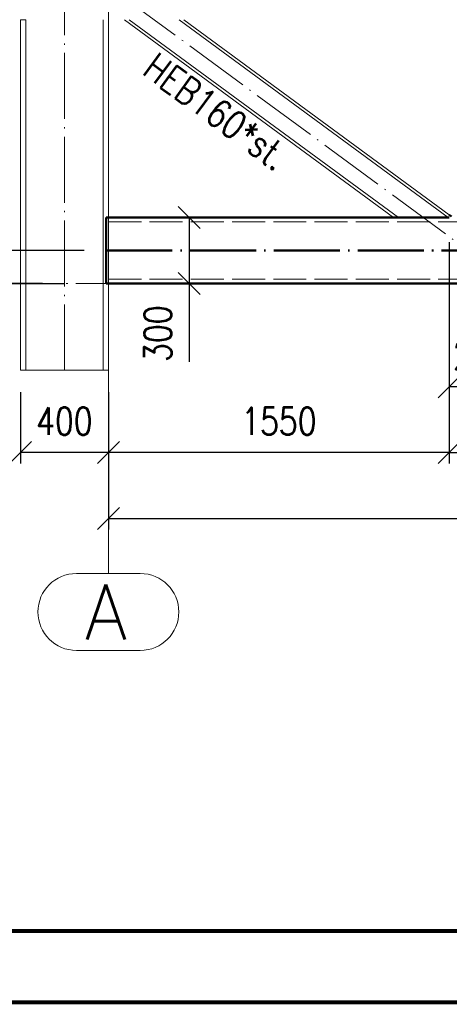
# Paper-space layout 'Layout1' of a CAD drawing. Extents: x -2 to 1083, y -36 to 422.
# Tile 2 of 93: x 44 to 83, y 0 to 89. Entities that reach past the tile are written whole.
import ezdxf
from ezdxf.enums import TextEntityAlignment as Align

# ---------------------------------------------------------------- set-up
doc = ezdxf.new("R2010")
doc.units = 0
for name, pattern in [('ACAD_ISO02W100', [15, 12, -3]), ('ACAD_ISO04W100', [30.5, 24, -3, 0.5, -3]), ('HP_01_CER_B', [8, 5, -1, 1, -1])]:
    doc.linetypes.add(name, pattern=pattern)
doc.layers.get('0').update_dxf_attribs({"linetype": 'CONTINUOUS'})
doc.layers.get('DEFPOINTS').update_dxf_attribs({"color": 132, "linetype": 'CONTINUOUS'})
doc.layers.add('AS_INS_ON', color=7, linetype='CONTINUOUS')
doc.layers.add('RAMECEK_HP', color=251, linetype='CONTINUOUS')
for name, color, linetype, lineweight in [('SS_1.ET-HALA_TaO-KCE_VELINU-PRUVLAK', 9, 'CONTINUOUS', 13), ('SS_1.ET-HALA_TaO-RASTR', 7, 'HP_01_CER_B', 13), ('SS_1.ET-HALA_TaO-SLOUP', 9, 'CONTINUOUS', 13), ('SS_2.ET-HALA_TaO-KCE_VELINU-PODLAHA_LEM', 140, 'CONTINUOUS', 50), ('SS_2.ET-HALA_TaO-KCE_VELINU-ZESILENI', 160, 'CONTINUOUS', 50), ('SS_KOTY', 3, 'CONTINUOUS', 25), ('SS_STAV.OK-POPIS_PROFILU', 9, 'CONTINUOUS', 13)]:
    doc.layers.add(name, color=color, linetype=linetype, lineweight=lineweight)
doc.styles.add('ROMANS', font='romans.shx', dxfattribs={"width": 0.8})
doc.styles.add('romans.shx', font='romans.shx', dxfattribs={"height": 5})
doc.linetypes.add('ZIGZAG', pattern='A,0.00254,-5.08,[131,ltypeshp.shx,S=5.08,R=0,X=-5.08,Y=0],-10.16,[131,ltypeshp.shx,S=5.08,R=180,X=5.08,Y=0],-5.08', length=20.32254)
doc.dimstyles.new('A-1_(2.5)_50AS', dxfattribs={"dimtxt": 2.5, "dimasz": 2, "dimexe": 1, "dimexo": 2, "dimgap": 0, "dimtad": 0, "dimdec": 1, "dimlfac": 50, "dimrnd": 1, "dimtxsty": 'ROMANS', "dimblk1": 'OBLIQUE', "dimblk2": 'OBLIQUE', "dimsah": 1, "dimcen": 2, "dimclrd": 256, "dimclre": 256, "dimclrt": 256, "dimadec": 1, "dimazin": 2, "dimtfac": 0.714286, "dimtdec": 1, "dimtmove": 0, "dimatfit": 3, "dimldrblk": 'OPEN', "dimfxl": 1, "dimtvp": 1.142857, "dimtfill": 1, "dimtolj": 1, "dimlwd": -1, "dimlwe": -1, "dimarcsym": 0})

# ---------------------------------------------------------------- blocks, each defined once
blk = doc.blocks.new('*U6')
at = {"layer": 'RAMECEK_HP', "lineweight": 35, "const_width": 0.35}
for points in [[(0, 420), (0, 0), (891, 0), (891, 420)], [(6.5, 413.5), (6.5, 6.5), (884.5, 6.5), (884.5, 413.5)]]:
    blk.add_lwpolyline(points, close=True, dxfattribs=at)
at = {"layer": 'DEFPOINTS', "style": 'ROMANS', "width": 0.8}
blk.add_attdef('TISK', text='', height=10, dxfattribs=at).set_placement((891, -33), align=Align.RIGHT)
blk = doc.blocks.new('_Oblique')
at = {"color": 0, "linetype": 'ByBlock', "lineweight": -2}
blk.add_line((-0.5, -0.5), (0.5, 0.5), dxfattribs=at)
blk = doc.blocks.new('*D52')
at = {"layer": 'DEFPOINTS', "color": 0, "transparency": 16777216}
for p in [(83.275, 71.18, -164374.6), (52.275, 57.518, -164399.6), (52.275, 50.026)]:
    blk.add_point(p, dxfattribs=at)
at = {"layer": 'SS_KOTY', "transparency": 16777216}
for p, q in [((83.275, 69.18), (83.275, 49.026)), ((52.275, 55.518), (52.275, 49.026)), ((83.275, 50.026), (52.275, 50.026))]:
    blk.add_line(p, q, dxfattribs=at)
at = {"layer": 'SS_KOTY', "transparency": 16777216, "xscale": 2, "yscale": 2, "zscale": 2, "rotation": 180}
blk.add_blockref('_Oblique', (52.275, 50.026), dxfattribs=at)
at = {"layer": 'SS_KOTY', "transparency": 16777216, "xscale": 2, "yscale": 2, "zscale": 2}
blk.add_blockref('_Oblique', (83.275, 50.026), dxfattribs=at)
at = {"layer": 'SS_KOTY', "transparency": 16777216, "insert": (67.775, 52.883), "char_height": 2.5, "attachment_point": 5, "style": 'ROMANS', "bg_fill": 3, "box_fill_scale": 1.1, "bg_fill_color": 256, "bg_fill_true_color": 13158600, "bg_fill_transparency": 0}
blk.add_mtext('\\A1;1550', dxfattribs=at)
blk = doc.blocks.new('_OPEN')
at = {"color": 0, "linetype": 'ByBlock'}
for p, q in [((-1, 0.167), (0, 0)), ((0, 0), (-1, -0.167)), ((0, 0), (-1, 0))]:
    blk.add_line(p, q, dxfattribs=at)
blk = doc.blocks.new('*D53')
at = {"layer": 'DEFPOINTS', "color": 0, "transparency": 16777216}
for p in [(83.275, 71.18, -164374.6), (472.675, 65.42, -164374.6), (472.675, 50.026)]:
    blk.add_point(p, dxfattribs=at)
at = {"layer": 'SS_KOTY', "transparency": 16777216}
for p, q in [((83.275, 69.18), (83.275, 49.026)), ((472.675, 63.42), (472.675, 49.026)), ((83.275, 50.026), (472.675, 50.026))]:
    blk.add_line(p, q, dxfattribs=at)
at = {"layer": 'SS_KOTY', "transparency": 16777216, "xscale": 2, "yscale": 2, "zscale": 2, "rotation": 180}
blk.add_blockref('_Oblique', (83.275, 50.026), dxfattribs=at)
at = {"layer": 'SS_KOTY', "transparency": 16777216, "xscale": 2, "yscale": 2, "zscale": 2}
blk.add_blockref('_Oblique', (472.675, 50.026), dxfattribs=at)
at = {"layer": 'SS_KOTY', "transparency": 16777216, "insert": (277.975, 52.883), "char_height": 2.5, "attachment_point": 5, "style": 'ROMANS', "bg_fill": 3, "box_fill_scale": 1.1, "bg_fill_color": 256, "bg_fill_true_color": 13158600, "bg_fill_transparency": 0}
blk.add_mtext('\\A1;19470', dxfattribs=at)
blk = doc.blocks.new('*D54')
at = {"layer": 'DEFPOINTS', "color": 0, "transparency": 16777216}
for p in [(52.075, 71.42, -164411.32), (59.624, 71.42), (52.075, 65.42, -164411.32)]:
    blk.add_point(p, dxfattribs=at)
at = {"layer": 'SS_KOTY', "transparency": 16777216}
for p, q in [((54.075, 71.42), (60.624, 71.42)), ((59.624, 71.42), (59.624, 65.42)), ((54.075, 65.42), (60.624, 65.42)), ((59.624, 65.42), (59.624, 58.277))]:
    blk.add_line(p, q, dxfattribs=at)
at = {"layer": 'SS_KOTY', "transparency": 16777216, "xscale": 2, "yscale": 2, "zscale": 2}
for p, rotation in [((59.624, 71.42), 90), ((59.624, 65.42), 270)]:
    blk.add_blockref('_Oblique', p, dxfattribs=dict(at, rotation=rotation))
at = {"layer": 'SS_KOTY', "transparency": 16777216, "insert": (56.767, 60.849), "char_height": 2.5, "attachment_point": 5, "rotation": 90, "style": 'ROMANS', "bg_fill": 3, "box_fill_scale": 1.1, "bg_fill_color": 256, "bg_fill_true_color": 13158600, "bg_fill_transparency": 0}
blk.add_mtext('\\A1;300', dxfattribs=at)
blk = doc.blocks.new('*D73')
at = {"layer": 'DEFPOINTS', "color": 0, "transparency": 16777216}
for p in [(83.275, 71.18, -164374.6), (89.075, 65.42, -164414.6), (83.275, 56.026)]:
    blk.add_point(p, dxfattribs=at)
at = {"layer": 'SS_KOTY', "transparency": 16777216}
for p, q in [((83.275, 69.18), (83.275, 55.026)), ((89.075, 63.42), (89.075, 55.026)), ((89.075, 56.026), (83.275, 56.026))]:
    blk.add_line(p, q, dxfattribs=at)
at = {"layer": 'SS_KOTY', "transparency": 16777216, "xscale": 2, "yscale": 2, "zscale": 2, "rotation": 180}
blk.add_blockref('_Oblique', (83.275, 56.026), dxfattribs=at)
at = {"layer": 'SS_KOTY', "transparency": 16777216, "xscale": 2, "yscale": 2, "zscale": 2}
blk.add_blockref('_Oblique', (89.075, 56.026), dxfattribs=at)
at = {"layer": 'SS_KOTY', "transparency": 16777216, "insert": (86.175, 58.883), "char_height": 2.5, "attachment_point": 5, "style": 'ROMANS', "bg_fill": 3, "box_fill_scale": 1.1, "bg_fill_color": 256, "bg_fill_true_color": 13158600, "bg_fill_transparency": 0}
blk.add_mtext('\\A1;290', dxfattribs=at)
blk = doc.blocks.new('*D74')
at = {"layer": 'DEFPOINTS', "color": 0, "transparency": 16777216}
for p in [(44.275, 57.518, -164411.6), (52.275, 57.518, -164399.6), (44.275, 50.026)]:
    blk.add_point(p, dxfattribs=at)
at = {"layer": 'SS_KOTY', "transparency": 16777216}
for p, q in [((44.275, 55.518), (44.275, 49.026)), ((52.275, 55.518), (52.275, 49.026)), ((52.275, 50.026), (44.275, 50.026))]:
    blk.add_line(p, q, dxfattribs=at)
at = {"layer": 'SS_KOTY', "transparency": 16777216, "xscale": 2, "yscale": 2, "zscale": 2, "rotation": 180}
blk.add_blockref('_Oblique', (44.275, 50.026), dxfattribs=at)
at = {"layer": 'SS_KOTY', "transparency": 16777216, "xscale": 2, "yscale": 2, "zscale": 2}
blk.add_blockref('_Oblique', (52.275, 50.026), dxfattribs=at)
at = {"layer": 'SS_KOTY', "transparency": 16777216, "insert": (48.275, 52.883), "char_height": 2.5, "attachment_point": 5, "style": 'ROMANS', "bg_fill": 3, "box_fill_scale": 1.1, "bg_fill_color": 256, "bg_fill_true_color": 13158600, "bg_fill_transparency": 0}
blk.add_mtext('\\A1;400', dxfattribs=at)
blk = doc.blocks.new('*D76')
at = {"layer": 'DEFPOINTS', "color": 0, "transparency": 16777216}
for p in [(467.075, 65.42, -164374.6), (52.275, 57.518, -164411.6), (467.075, 44.026)]:
    blk.add_point(p, dxfattribs=at)
at = {"layer": 'SS_KOTY', "transparency": 16777216}
for p, q in [((467.075, 63.42), (467.075, 43.026)), ((52.275, 55.518), (52.275, 43.026)), ((52.275, 44.026), (467.075, 44.026))]:
    blk.add_line(p, q, dxfattribs=at)
at = {"layer": 'SS_KOTY', "transparency": 16777216, "xscale": 2, "yscale": 2, "zscale": 2, "rotation": 180}
blk.add_blockref('_Oblique', (52.275, 44.026), dxfattribs=at)
at = {"layer": 'SS_KOTY', "transparency": 16777216, "xscale": 2, "yscale": 2, "zscale": 2}
blk.add_blockref('_Oblique', (467.075, 44.026), dxfattribs=at)
at = {"layer": 'SS_KOTY', "transparency": 16777216, "insert": (259.675, 46.883), "char_height": 2.5, "attachment_point": 5, "style": 'ROMANS', "bg_fill": 3, "box_fill_scale": 1.1, "bg_fill_color": 256, "bg_fill_true_color": 13158600, "bg_fill_transparency": 0}
blk.add_mtext('\\A1;20740', dxfattribs=at)
blk = doc.blocks.new('*D83')
at = {"layer": 'DEFPOINTS', "color": 0, "transparency": 16777216}
for p in [(52.075, 92.42, -164411.6), (34.703, 68.42), (52.075, 68.42, -164411.6)]:
    blk.add_point(p, dxfattribs=at)
at = {"layer": 'SS_KOTY', "transparency": 16777216}
for p, q in [((50.075, 92.42), (33.703, 92.42)), ((34.703, 92.42), (34.703, 68.42)), ((50.075, 68.42), (33.703, 68.42))]:
    blk.add_line(p, q, dxfattribs=at)
at = {"layer": 'SS_KOTY', "transparency": 16777216, "xscale": 2, "yscale": 2, "zscale": 2}
for p, rotation in [((34.703, 92.42), 90), ((34.703, 68.42), 270)]:
    blk.add_blockref('_Oblique', p, dxfattribs=dict(at, rotation=rotation))
at = {"layer": 'SS_KOTY', "transparency": 16777216, "insert": (31.846, 80.42), "char_height": 2.5, "attachment_point": 5, "rotation": 90, "style": 'ROMANS', "bg_fill": 3, "box_fill_scale": 1.1, "bg_fill_color": 256, "bg_fill_true_color": 13158600, "bg_fill_transparency": 0}
blk.add_mtext('\\A1;1200', dxfattribs=at)
blk = doc.blocks.new('*D84')
at = {"layer": 'DEFPOINTS', "color": 0, "transparency": 16777216}
for p in [(52.075, 68.42, -164411.6), (34.703, 65.42), (48.275, 65.42, -164414.6)]:
    blk.add_point(p, dxfattribs=at)
at = {"layer": 'SS_KOTY', "transparency": 16777216}
for p, q in [((50.075, 68.42), (33.703, 68.42)), ((34.703, 68.42), (34.703, 65.42)), ((46.275, 65.42), (33.703, 65.42)), ((34.703, 65.42), (34.703, 58.563))]:
    blk.add_line(p, q, dxfattribs=at)
at = {"layer": 'SS_KOTY', "transparency": 16777216, "xscale": 2, "yscale": 2, "zscale": 2}
for p, rotation in [((34.703, 68.42), 90), ((34.703, 65.42), 270)]:
    blk.add_blockref('_Oblique', p, dxfattribs=dict(at, rotation=rotation))
at = {"layer": 'SS_KOTY', "transparency": 16777216, "insert": (31.846, 60.992), "char_height": 2.5, "attachment_point": 5, "rotation": 90, "style": 'ROMANS', "bg_fill": 3, "box_fill_scale": 1.1, "bg_fill_color": 256, "bg_fill_true_color": 13158600, "bg_fill_transparency": 0}
blk.add_mtext('\\A1;150', dxfattribs=at)

psp = doc.layouts.get("Layout1")

# ---------------------------------------------------------------- linework, layer by layer
at = {"layer": 'SS_1.ET-HALA_TaO-RASTR', "linetype": 'Continuous', "ltscale": 0.25}
for p, q in [((55.1801, 39.0259), (49.3705, 39.0259)), ((49.3705, 32.0259), (55.1801, 32.0259))]:
    psp.add_line(p, q, dxfattribs=at)
for centre, start, end in [((49.3705, 35.5259), 90, 270), ((55.1801, 35.5259), 270, 90)]:
    psp.add_arc(centre, 3.5, start, end, dxfattribs=at)

# ---------------------------------------------------------------- block references
at = {"layer": 'RAMECEK_HP'}
psp.add_blockref('*U6', (0, 0), dxfattribs=at)

# ---------------------------------------------------------------- texts
at = {"layer": 'SS_1.ET-HALA_TaO-RASTR', "color": 7, "style": 'romans.shx'}
psp.add_text('A', height=5, dxfattribs=at).set_placement((50.1274, 33.0259))
at = {"layer": 'SS_STAV.OK-POPIS_PROFILU', "color": 9, "style": 'romans.shx', "width": 0.8}
psp.add_text('HEB160*st.', height=2.5, rotation=323.673174, dxfattribs=at).set_placement((55.2281, 84.5491))

# ---------------------------------------------------------------- next in the draw order: dimensions: what is measured, and where the dimension line sits
at = {"layer": 'SS_KOTY'}
dim = psp.add_linear_dim(base=(52.2753, 50.0259), p1=(83.2753, 71.1804, -164374.6), p2=(52.2753, 57.5184, -164399.6), dimstyle='A-1_(2.5)_50AS', dxfattribs=at)
dim.commit()
dim.dimension.update_dxf_attribs({"geometry": '*D52', "text_midpoint": (67.7753, 52.8831)})

# ---------------------------------------------------------------- next in the draw order: dimensions: what is measured, and where the dimension line sits
dim = psp.add_linear_dim(base=(59.6244, 71.4204), p1=(52.0753, 65.4204, -164411.32), p2=(52.0753, 71.4204, -164411.32), angle=90, dimstyle='A-1_(2.5)_50AS', dxfattribs=at)
dim.commit()
dim.dimension.update_dxf_attribs({"geometry": '*D54', "text_midpoint": (59.6244, 60.8489), "dimtype": 160})
for base, p1, p2, picture, middle in [((472.6753, 50.0259), (83.2753, 71.1804, -164374.6), (472.6753, 65.4204, -164374.6), '*D53', (277.9753, 52.8831)), ((44.2753, 50.0259), (52.2753, 57.5184, -164399.6), (44.2753, 57.5184, -164411.6), '*D74', (48.2753, 52.8831))]:
    dim = psp.add_linear_dim(base=base, p1=p1, p2=p2, dimstyle='A-1_(2.5)_50AS', override={"dimtmove": 1}, dxfattribs=at)
    dim.commit()
    dim.dimension.update_dxf_attribs({"geometry": picture, "text_midpoint": middle})

# ---------------------------------------------------------------- next in the draw order: linework, layer by layer
at = {"layer": 'SS_1.ET-HALA_TaO-KCE_VELINU-PRUVLAK', "color": 5, "linetype": 'Continuous', "ltscale": 0.25}
for p, q in [((53.7344, 89.4203), (78.2144, 71.4204)), ((78.6533, 71.4204), (54.1733, 89.4203)), ((83.2753, 71.671), (59.1363, 89.4203))]:
    psp.add_line(p, q, dxfattribs=at)

# ---------------------------------------------------------------- next in the draw order: dimensions: what is measured, and where the dimension line sits
at = {"layer": 'SS_KOTY'}
dim = psp.add_linear_dim(base=(34.7028, 68.4204), p1=(52.0753, 92.4204, -164411.6), p2=(52.0753, 68.4204, -164411.6), angle=90, dimstyle='A-1_(2.5)_50AS', override={"dimtmove": 1}, dxfattribs=at)
dim.commit()
dim.dimension.update_dxf_attribs({"geometry": '*D83', "text_midpoint": (31.8457, 80.4204)})
dim = psp.add_linear_dim(base=(83.2753, 56.0259), p1=(89.0753, 65.4204, -164414.6), p2=(83.2753, 71.1804, -164374.6), dimstyle='A-1_(2.5)_50AS', dxfattribs=at)
dim.commit()
dim.dimension.update_dxf_attribs({"geometry": '*D73', "text_midpoint": (86.1753, 58.8831)})

# ---------------------------------------------------------------- next in the draw order: linework, layer by layer
at = {"layer": 'SS_1.ET-HALA_TaO-KCE_VELINU-PRUVLAK', "color": 5, "linetype": 'Continuous', "ltscale": 0.25}
psp.add_line((58.6974, 89.4203), (83.1773, 71.4204), dxfattribs=at)
at = {"layer": 'SS_1.ET-HALA_TaO-KCE_VELINU-PRUVLAK', "color": 9, "linetype": 'ACAD_ISO02W100', "ltscale": 0.25}
psp.add_line((52.2753, 71.0404), (461.4753, 71.0404), dxfattribs=at)
at = {"layer": 'SS_1.ET-HALA_TaO-SLOUP', "color": 5, "linetype": 'Continuous', "ltscale": 0.25}
for p, q in [((44.2753, 89.4203), (44.7553, 89.4203)), ((52.2753, 89.4203), (52.2753, 71.4204))]:
    psp.add_line(p, q, dxfattribs=at)
at = {"layer": 'SS_2.ET-HALA_TaO-KCE_VELINU-PODLAHA_LEM', "color": 3, "linetype": 'ACAD_ISO02W100', "ltscale": 0.25}
psp.add_line((83.2753, 71.6711), (83.4753, 71.524), dxfattribs=at)
at = {"layer": 'SS_2.ET-HALA_TaO-KCE_VELINU-ZESILENI', "color": 1, "linetype": 'Continuous', "ltscale": 0.25}
psp.add_line((83.2753, 71.4204), (52.0753, 71.4204), dxfattribs=at)

# ---------------------------------------------------------------- next in the draw order: dimensions: what is measured, and where the dimension line sits
at = {"layer": 'SS_KOTY'}
dim = psp.add_linear_dim(base=(467.0753, 44.0259), p1=(52.2753, 57.5184, -164411.6), p2=(467.0753, 65.4204, -164374.6), dimstyle='A-1_(2.5)_50AS', dxfattribs=at)
dim.commit()
dim.dimension.update_dxf_attribs({"geometry": '*D76', "text_midpoint": (259.6753, 46.8831)})

# ---------------------------------------------------------------- next in the draw order: linework, layer by layer
at = {"layer": 'SS_1.ET-HALA_TaO-RASTR', "linetype": 'ACAD_ISO04W100', "ltscale": 0.25}
for p, q in [((52.2753, 57.5184), (52.2753, 52.5184)), ((52.2753, 52.5184), (52.2753, 44.0259)), ((52.2753, 44.0259), (52.2753, 39.0259))]:
    psp.add_line(p, q, dxfattribs=at)
at = {"layer": 'SS_1.ET-HALA_TaO-SLOUP', "color": 9, "linetype": 'ZIGZAG', "ltscale": 0.25}
psp.add_line((44.2753, 57.5184), (52.2753, 57.5184), dxfattribs=at)

# ---------------------------------------------------------------- next in the draw order: dimensions: what is measured, and where the dimension line sits
at = {"layer": 'SS_KOTY'}
dim = psp.add_linear_dim(base=(34.7028, 65.4204), p1=(52.0753, 68.4204, -164411.6), p2=(48.2753, 65.4204, -164414.6), angle=90, dimstyle='A-1_(2.5)_50AS', override={"dimtmove": 0}, dxfattribs=at)
dim.commit()
dim.dimension.update_dxf_attribs({"geometry": '*D84', "text_midpoint": (31.8457, 60.9918)})

# ---------------------------------------------------------------- next in the draw order: linework, layer by layer
at = {"layer": 'AS_INS_ON', "color": 3}
psp.add_line((22.7028, 65.4204), (48.275, 65.4204), dxfattribs=at)
at = {"layer": 'SS_1.ET-HALA_TaO-KCE_VELINU-PRUVLAK', "color": 9, "linetype": 'ACAD_ISO04W100', "ltscale": 0.25}
for p, q in [((89.0753, 65.4204), (48.2753, 95.4204)), ((467.0753, 65.4204), (48.2753, 65.4204))]:
    psp.add_line(p, q, dxfattribs=at)
at = {"layer": 'SS_1.ET-HALA_TaO-KCE_VELINU-PRUVLAK', "color": 9, "linetype": 'ACAD_ISO02W100', "ltscale": 0.25}
psp.add_line((52.2753, 65.8004), (461.4753, 65.8004), dxfattribs=at)
at = {"layer": 'SS_1.ET-HALA_TaO-RASTR', "linetype": 'ACAD_ISO04W100', "ltscale": 0.25}
psp.add_line((52.2753, 57.5184), (52.2753, 164.8358), dxfattribs=at)
at = {"layer": 'SS_1.ET-HALA_TaO-SLOUP', "color": 9, "linetype": 'ACAD_ISO04W100', "ltscale": 0.25}
psp.add_line((48.2753, 57.5184), (48.2753, 95.4204), dxfattribs=at)
at = {"layer": 'SS_1.ET-HALA_TaO-SLOUP', "color": 5, "linetype": 'Continuous', "ltscale": 0.25}
for p, q in [((44.2753, 57.5184), (44.2753, 89.4203)), ((44.7553, 57.5184), (44.7553, 89.4203)), ((51.7953, 89.4203), (51.7953, 57.5184)), ((52.2753, 65.4204), (52.2753, 57.5184))]:
    psp.add_line(p, q, dxfattribs=at)
at = {"layer": 'SS_1.ET-HALA_TaO-SLOUP', "color": 9, "linetype": 'ACAD_ISO02W100', "ltscale": 0.25}
psp.add_line((52.2753, 71.4204), (52.2753, 65.4204), dxfattribs=at)
at = {"layer": 'SS_2.ET-HALA_TaO-KCE_VELINU-ZESILENI', "color": 1, "linetype": 'Continuous', "ltscale": 0.25}
for p, q in [((52.0753, 71.4204), (52.0753, 65.4204)), ((52.0753, 65.4204), (461.4753, 65.4204))]:
    psp.add_line(p, q, dxfattribs=at)
at = {"layer": 'SS_2.ET-HALA_TaO-KCE_VELINU-ZESILENI', "color": 7, "linetype": 'ACAD_ISO04W100', "ltscale": 0.25}
psp.add_line((52.0753, 68.4204), (461.4753, 68.4204), dxfattribs=at)
psp.add_line((52.0753, 68.4204), (461.4753, 68.4204), dxfattribs=at)

doc.saveas('drawing.dxf')
